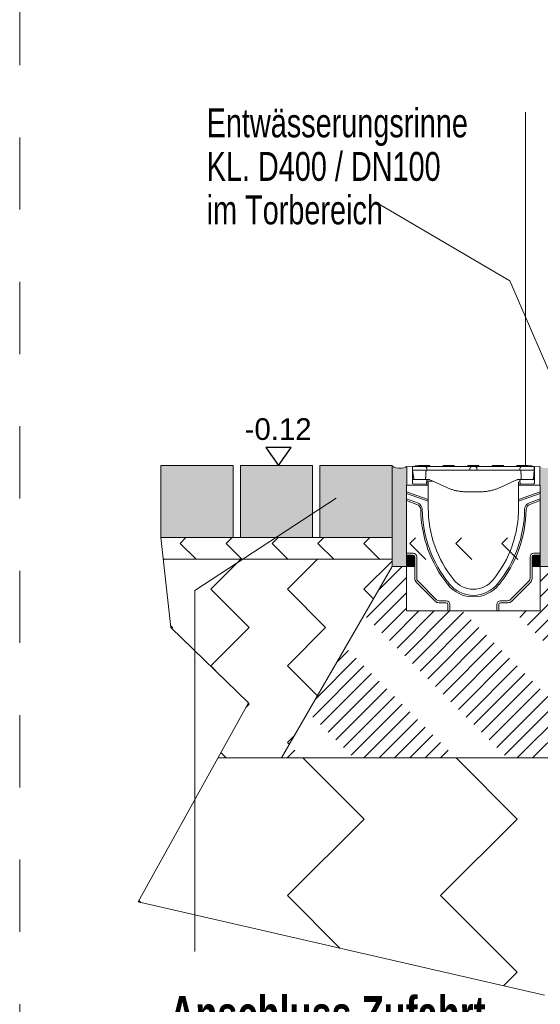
# Model space of a CAD drawing. Header units: metres. Extents: x 1333.9 to 1416.6, y -82.7 to -2.5.
# Tile 74 of 160: x 1406.9 to 1407.6, y -82 to -80.7. Entities that reach past the tile are written whole.
import ezdxf

# ---------------------------------------------------------------- set-up
doc = ezdxf.new("R2010")
doc.units = ezdxf.units.M
doc.linetypes.add('AUSGEZOGEN', pattern=[0])
doc.linetypes.add('STRICHLINIE_S4', pattern=[0.08, 0.06, -0.02])
for name, color, linetype in [('XR$7$_43212', 7, 'Continuous'), ('XR$7$_47794', 7, 'Continuous'), ('XR$7$_47796', 7, 'Continuous')]:
    doc.layers.add(name, color=color, linetype=linetype)
for name, color, linetype, lineweight in [('XR$7$Allgemein', 4, 'AUSGEZOGEN', 13), ('XR$7$Heizung', 4, 'AUSGEZOGEN', 13), ('XR$7$Muster', 4, 'AUSGEZOGEN', 13), ('XR$7$Schraffur', 4, 'AUSGEZOGEN', 13), ('XR$7$Text 1_100', 3, 'AUSGEZOGEN', 18), ('XR$7$Wand', 1, 'AUSGEZOGEN', 50), ('XR$7$Wand Mauerwerk tr', 42, 'AUSGEZOGEN', 18)]:
    doc.layers.add(name, color=color, linetype=linetype, lineweight=lineweight)
doc.styles.add('ARIAL', font='arial.ttf')

# ---------------------------------------------------------------- blocks, each defined once
blk = doc.blocks.new('COMPLEX_KOTENVERMASSUNG_2')
at = {"layer": 'XR$7$_43212', "color": 7, "linetype": 'AUSGEZOGEN', "lineweight": 25, "transparency": 33554687}
for p, q in [((1407.2891, -81.2622), (1407.2541, -81.2622)), ((1407.2541, -81.2622), (1407.2716, -81.2872)), ((1407.2716, -81.2872), (1407.2891, -81.2622)), ((1407.2716, -81.2872), (1407.2716, -81.2872)), ((1407.2716, -81.2872), (1407.2716, -81.2872)), ((1407.2716, -81.2872), (1407.2716, -81.2872)), ((1407.2716, -81.2872), (1407.2716, -81.2872))]:
    blk.add_line(p, q, dxfattribs=at)
at = {"layer": 'XR$7$_43212', "color": 7, "linetype": 'AUSGEZOGEN', "lineweight": 25, "transparency": 33554687, "insert": (1407.2249, -81.2522), "char_height": 0.03, "width": 0.110075, "attachment_point": 7, "style": 'ARIAL'}
blk.add_mtext('\\W0.97;-0.12', dxfattribs=at)

msp = doc.modelspace()

# ---------------------------------------------------------------- hatches: boundary and pattern name
at = {"layer": 'XR$7$Allgemein', "linetype": 'AUSGEZOGEN', "lineweight": 13, "transparency": 33554687}
h = msp.add_hatch(dxfattribs=at)
h.set_pattern_fill('SCHRAFFUR_10', color=4, scale=0.01, angle=90, style=0, pattern_type=2)
h.set_pattern_definition([(225, (0, 0), (0.02121320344, -0.02121320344), [0.1, -0.05]), (225, (0.010607, -0.010607), (0.02121320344, -0.02121320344), [0.1, -0.05])])
h.paths.add_polyline_path([(1407.654, -81.4271), (1407.634, -81.4271), (1407.634, -81.4886), (1407.449, -81.4886), (1407.449, -81.4271), (1407.429, -81.4271), (1407.276, -81.6921), (1407.807, -81.6921)], flags=0)
at = {"layer": 'XR$7$Heizung', "linetype": 'AUSGEZOGEN', "lineweight": 13, "transparency": 33554687}
for points in [[(1407.429, -81.4271), (1407.449, -81.4271), (1407.4495, -81.2909), (1407.4305, -81.2909), (1407.429, -81.2872)], [(1407.4489, -81.2885), (1407.4488, -81.2887), (1407.4486, -81.2888), (1407.4485, -81.289), (1407.4483, -81.2891), (1407.4481, -81.2893), (1407.4479, -81.2894), (1407.4476, -81.2896), (1407.4474, -81.2897), (1407.4471, -81.2898), (1407.4468, -81.2899), (1407.4464, -81.29), (1407.4461, -81.2902), (1407.4457, -81.2903), (1407.4453, -81.2904), (1407.4449, -81.2904), (1407.4445, -81.2905), (1407.444, -81.2906), (1407.4436, -81.2906), (1407.4431, -81.2907), (1407.4426, -81.2907), (1407.4422, -81.2908), (1407.4417, -81.2908), (1407.4412, -81.2908), (1407.4407, -81.2908), (1407.4402, -81.2908), (1407.4396, -81.2908), (1407.4391, -81.2908), (1407.4386, -81.2908), (1407.4381, -81.2908), (1407.4376, -81.2907), (1407.4371, -81.2907), (1407.4366, -81.2906), (1407.4361, -81.2906), (1407.4356, -81.2905), (1407.4351, -81.2904), (1407.4346, -81.2903), (1407.4342, -81.2902), (1407.4337, -81.2901), (1407.4333, -81.29), (1407.4329, -81.2899), (1407.4325, -81.2898), (1407.4321, -81.2896), (1407.4318, -81.2895), (1407.4314, -81.2893), (1407.4311, -81.2892), (1407.4308, -81.289), (1407.4305, -81.2889), (1407.4302, -81.2887), (1407.43, -81.2886), (1407.4298, -81.2884), (1407.4296, -81.2882), (1407.4295, -81.2881), (1407.4293, -81.2879), (1407.4293, -81.288), (1407.4294, -81.288), (1407.4305, -81.2909), (1407.4495, -81.2909)], [(1407.654, -81.4271), (1407.654, -81.2872), (1407.654, -81.2872), (1407.654, -81.2874), (1407.6539, -81.2876), (1407.6538, -81.2877), (1407.6537, -81.2879), (1407.6536, -81.2881), (1407.6534, -81.2882), (1407.6533, -81.2884), (1407.653, -81.2886), (1407.6528, -81.2887), (1407.6526, -81.2889), (1407.6523, -81.289), (1407.652, -81.2892), (1407.6516, -81.2893), (1407.6513, -81.2895), (1407.6509, -81.2896), (1407.6506, -81.2898), (1407.6502, -81.2899), (1407.6497, -81.29), (1407.6493, -81.2901), (1407.6489, -81.2902), (1407.6484, -81.2903), (1407.6479, -81.2904), (1407.6475, -81.2905), (1407.647, -81.2906), (1407.6465, -81.2906), (1407.646, -81.2907), (1407.6455, -81.2907), (1407.645, -81.2908), (1407.6444, -81.2908), (1407.6439, -81.2908), (1407.6434, -81.2908), (1407.6429, -81.2908), (1407.6424, -81.2908), (1407.6419, -81.2908), (1407.6414, -81.2908), (1407.6409, -81.2908), (1407.6404, -81.2907), (1407.6399, -81.2907), (1407.6395, -81.2906), (1407.639, -81.2906), (1407.6386, -81.2905), (1407.6382, -81.2904), (1407.6378, -81.2904), (1407.6374, -81.2903), (1407.637, -81.2902), (1407.6366, -81.29), (1407.6363, -81.2899), (1407.636, -81.2898), (1407.6357, -81.2897), (1407.6354, -81.2896), (1407.6352, -81.2894), (1407.6349, -81.2893), (1407.6347, -81.2891), (1407.6346, -81.289), (1407.6344, -81.2888), (1407.6343, -81.2887), (1407.6342, -81.2885), (1407.6335, -81.3146), (1407.634, -81.3146), (1407.634, -81.4271)], [(1407.4603, -81.4136), (1407.4603, -81.4134), (1407.4603, -81.4133), (1407.4603, -81.4132), (1407.4603, -81.4131), (1407.4603, -81.413), (1407.4602, -81.4128), (1407.4602, -81.4127), (1407.4601, -81.4126), (1407.4601, -81.4125), (1407.46, -81.4124), (1407.46, -81.4123), (1407.4599, -81.4122), (1407.4598, -81.4121), (1407.4598, -81.412), (1407.4597, -81.4119), (1407.4596, -81.4118), (1407.4595, -81.4118), (1407.4594, -81.4117), (1407.4593, -81.4116), (1407.4592, -81.4115), (1407.4591, -81.4115), (1407.459, -81.4114), (1407.4589, -81.4114), (1407.4587, -81.4113), (1407.4586, -81.4113), (1407.4585, -81.4113), (1407.4584, -81.4113), (1407.4583, -81.4112), (1407.4582, -81.4112), (1407.458, -81.4112), (1407.4491, -81.4112), (1407.449, -81.4271), (1407.4603, -81.4271)], [(1407.634, -81.4271), (1407.634, -81.4112), (1407.625, -81.4112), (1407.6249, -81.4112), (1407.6248, -81.4112), (1407.6247, -81.4113), (1407.6245, -81.4113), (1407.6244, -81.4113), (1407.6243, -81.4113), (1407.6242, -81.4114), (1407.6241, -81.4114), (1407.624, -81.4115), (1407.6239, -81.4115), (1407.6238, -81.4116), (1407.6237, -81.4117), (1407.6236, -81.4118), (1407.6235, -81.4118), (1407.6234, -81.4119), (1407.6233, -81.412), (1407.6232, -81.4121), (1407.6232, -81.4122), (1407.6231, -81.4123), (1407.623, -81.4124), (1407.623, -81.4125), (1407.6229, -81.4126), (1407.6229, -81.4127), (1407.6228, -81.4128), (1407.6228, -81.413), (1407.6228, -81.4131), (1407.6227, -81.4132), (1407.6227, -81.4133), (1407.6227, -81.4134), (1407.6227, -81.4136), (1407.6227, -81.4271)]]:
    msp.add_hatch(color=8, dxfattribs=at).paths.add_polyline_path(points)
at = {"layer": 'XR$7$Muster', "linetype": 'AUSGEZOGEN', "lineweight": 13, "transparency": 33554687}
h = msp.add_hatch(dxfattribs=at)
h.set_pattern_fill('MUSTER', scale=0.045, angle=315, style=0, pattern_type=2)
h.set_pattern_definition([(315, (0.12728, -4e-17), (0.0636396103, -1e-17), [0.045, -0.045]), (45, (0.12728, -4e-17), (1e-17, 0.0636396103), [0.045, -0.045])])
h.paths.add_polyline_path([(1407.631, -81.3872), (1407.306, -81.3872), (1407.109, -81.3871), (1407.1123, -81.4171), (1407.3105, -81.4172), (1407.631, -81.4172)], flags=0)
h = msp.add_hatch(dxfattribs=at)
h.set_pattern_fill('MUSTER', scale=0.075, angle=315, style=0, pattern_type=2)
h.set_pattern_definition([(315, (0.21213, -4e-17), (0.106066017, -2e-17), [0.075, -0.075]), (45, (0.21213, -4e-17), (2e-17, 0.106066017), [0.075, -0.075])])
h.paths.add_polyline_path([(1407.1123, -81.4171), (1407.1228, -81.5116), (1407.23, -81.6157), (1407.1877, -81.6921), (1407.276, -81.6921), (1407.429, -81.4271), (1407.429, -81.4171)], flags=0)
h = msp.add_hatch(dxfattribs=at)
h.set_pattern_fill('MUSTER', scale=0.15, angle=315, style=0, pattern_type=2)
h.set_pattern_definition([(315, (0.42426, -9e-17), (0.212132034, -5e-17), [0.15, -0.15]), (45, (0.42426, -9e-17), (5e-17, 0.212132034), [0.15, -0.15])])
h.paths.add_polyline_path([(1408.314, -81.9947), (1408.314, -81.6922), (1407.276, -81.6921), (1407.0774, -81.8916), (1407.6397, -82.0207), (1407.9079, -81.9227)], flags=0)
at = {"layer": 'XR$7$Schraffur', "linetype": 'AUSGEZOGEN', "lineweight": 13, "transparency": 33554687}
for points in [[(1407.209, -81.3871), (1407.209, -81.2871), (1407.109, -81.2871), (1407.109, -81.3871)], [(1407.319, -81.3871), (1407.319, -81.2871), (1407.219, -81.2871), (1407.219, -81.3871)], [(1407.429, -81.3871), (1407.429, -81.2871), (1407.329, -81.2871), (1407.329, -81.3871)]]:
    msp.add_hatch(color=253, dxfattribs=at).paths.add_polyline_path(points)

# ---------------------------------------------------------------- linework, layer by layer
at = {"layer": 'XR$7$_47794', "color": 7, "linetype": 'AUSGEZOGEN', "lineweight": 13, "transparency": 33554687}
for p, q in [((1407.4495, -81.2886), (1407.457, -81.2889)), ((1407.4495, -81.3146), (1407.4495, -81.2886)), ((1407.457, -81.2889), (1407.4573, -81.289)), ((1407.457, -81.2889), (1407.457, -81.3116)), ((1407.4742, -81.2886), (1407.4573, -81.2886)), ((1407.4573, -81.2886), (1407.4573, -81.2936)), ((1407.4591, -81.3057), (1407.4573, -81.2936)), ((1407.4573, -81.2936), (1407.4773, -81.2936)), ((1407.4742, -81.2886), (1407.4833, -81.2886)), ((1407.4772, -81.2914), (1407.4773, -81.2936)), ((1407.4833, -81.2936), (1407.4773, -81.2936)), ((1407.4833, -81.2886), (1407.5305, -81.2886)), ((1407.5305, -81.2936), (1407.4833, -81.2936)), ((1407.5305, -81.2886), (1407.5396, -81.2886)), ((1407.5365, -81.2936), (1407.5305, -81.2936)), ((1407.5365, -81.2936), (1407.5366, -81.2914)), ((1407.5365, -81.2936), (1407.5465, -81.2936)), ((1407.5434, -81.2886), (1407.5396, -81.2886)), ((1407.5434, -81.2886), (1407.5525, -81.2886)), ((1407.5464, -81.2914), (1407.5465, -81.2936)), ((1407.5525, -81.2936), (1407.5465, -81.2936)), ((1407.5525, -81.2886), (1407.5998, -81.2886)), ((1407.5998, -81.2936), (1407.5525, -81.2936)), ((1407.5998, -81.2886), (1407.6089, -81.2886)), ((1407.6058, -81.2936), (1407.5998, -81.2936)), ((1407.6058, -81.2936), (1407.6059, -81.2914)), ((1407.6058, -81.2936), (1407.6258, -81.2936)), ((1407.6258, -81.2886), (1407.6089, -81.2886)), ((1407.6258, -81.2936), (1407.6245, -81.3057)), ((1407.6258, -81.2936), (1407.6258, -81.2886)), ((1407.6258, -81.289), (1407.626, -81.2889)), ((1407.626, -81.2889), (1407.6335, -81.2886)), ((1407.626, -81.3116), (1407.626, -81.2889)), ((1407.6335, -81.2886), (1407.6335, -81.3146)), ((1407.457, -81.3081), (1407.4571, -81.3075)), ((1407.4591, -81.3066), (1407.475, -81.3066)), ((1407.4606, -81.3066), (1407.4601, -81.3066)), ((1407.4602, -81.3066), (1407.4602, -81.3066)), ((1407.4739, -81.3066), (1407.4606, -81.3066)), ((1407.4744, -81.3066), (1407.4739, -81.3066)), ((1407.479, -81.3066), (1407.4744, -81.3066)), ((1407.4768, -81.3121), (1407.477, -81.3082)), ((1407.477, -81.3082), (1407.4768, -81.3121)), ((1407.479, -81.3101), (1407.4769, -81.31)), ((1407.477, -81.3081), (1407.477, -81.3075)), ((1407.477, -81.3082), (1407.477, -81.3081)), ((1407.485, -81.3088), (1407.477, -81.3088)), ((1407.479, -81.3106), (1407.479, -81.3101)), ((1407.479, -81.3126), (1407.479, -81.3106)), ((1407.4837, -81.3082), (1407.4811, -81.307)), ((1407.5046, -81.3177), (1407.4837, -81.3082)), ((1407.5994, -81.3082), (1407.5785, -81.3177)), ((1407.602, -81.307), (1407.5994, -81.3082)), ((1407.6086, -81.3066), (1407.604, -81.3066)), ((1407.6061, -81.31), (1407.604, -81.3101)), ((1407.604, -81.3101), (1407.604, -81.3106)), ((1407.604, -81.3106), (1407.604, -81.3126)), ((1407.606, -81.3081), (1407.6061, -81.3075)), ((1407.606, -81.3081), (1407.606, -81.3082)), ((1407.606, -81.3082), (1407.6062, -81.3121)), ((1407.606, -81.3082), (1407.6062, -81.3121)), ((1407.6081, -81.3066), (1407.624, -81.3066)), ((1407.6091, -81.3066), (1407.6086, -81.3066)), ((1407.623, -81.3066), (1407.6091, -81.3066)), ((1407.6235, -81.3066), (1407.623, -81.3066)), ((1407.6235, -81.3066), (1407.6235, -81.3066)), ((1407.626, -81.3081), (1407.626, -81.3075)), ((1407.449, -81.3146), (1407.479, -81.3146)), ((1407.449, -81.3146), (1407.449, -81.3236)), ((1407.449, -81.3236), (1407.449, -81.3258)), ((1407.458, -81.3126), (1407.479, -81.3129)), ((1407.479, -81.3126), (1407.479, -81.3129)), ((1407.479, -81.3146), (1407.479, -81.3129)), ((1407.479, -81.3146), (1407.479, -81.3345)), ((1407.5515, -81.3236), (1407.5315, -81.3236)), ((1407.604, -81.3129), (1407.625, -81.3126)), ((1407.604, -81.3129), (1407.604, -81.3126)), ((1407.604, -81.3146), (1407.604, -81.3129)), ((1407.604, -81.3345), (1407.604, -81.3146)), ((1407.604, -81.3146), (1407.634, -81.3146)), ((1407.634, -81.3236), (1407.634, -81.3146)), ((1407.634, -81.3258), (1407.634, -81.3236)), ((1407.449, -81.3258), (1407.449, -81.3335)), ((1407.449, -81.3335), (1407.449, -81.3358)), ((1407.449, -81.3358), (1407.449, -81.4086)), ((1407.479, -81.3368), (1407.479, -81.3345)), ((1407.479, -81.3456), (1407.479, -81.3368)), ((1407.604, -81.3345), (1407.604, -81.3368)), ((1407.604, -81.3368), (1407.604, -81.3456)), ((1407.634, -81.3335), (1407.634, -81.3258)), ((1407.634, -81.3358), (1407.634, -81.3335)), ((1407.634, -81.4086), (1407.634, -81.3358)), ((1407.449, -81.4086), (1407.449, -81.4112)), ((1407.449, -81.4112), (1407.449, -81.4886)), ((1407.634, -81.4112), (1407.634, -81.4086)), ((1407.634, -81.4886), (1407.634, -81.4112)), ((1407.429, -81.4271), (1407.4603, -81.4271)), ((1407.654, -81.4271), (1407.6227, -81.4271)), ((1407.449, -81.4886), (1407.5063, -81.4886)), ((1407.5063, -81.4886), (1407.509, -81.4886)), ((1407.509, -81.4886), (1407.574, -81.4886)), ((1407.574, -81.4886), (1407.5767, -81.4886)), ((1407.5767, -81.4886), (1407.634, -81.4886))]:
    msp.add_line(p, q, dxfattribs=at)
for points in [[(1407.4759, -81.295), (1407.4758, -81.2954), (1407.4758, -81.2959), (1407.4758, -81.2963), (1407.4758, -81.2967), (1407.4758, -81.2972), (1407.4757, -81.2976), (1407.4757, -81.2981), (1407.4757, -81.2985), (1407.4757, -81.299), (1407.4757, -81.2994), (1407.4756, -81.2998), (1407.4756, -81.3003), (1407.4756, -81.3007), (1407.4756, -81.3012), (1407.4756, -81.3016), (1407.4755, -81.3021), (1407.4755, -81.3025), (1407.4755, -81.3029), (1407.4755, -81.3034), (1407.4755, -81.3038), (1407.4754, -81.3043), (1407.4754, -81.3047), (1407.4754, -81.3052), (1407.4754, -81.3056)], [(1407.4774, -81.2936), (1407.4773, -81.2936), (1407.4772, -81.2936), (1407.4771, -81.2936), (1407.477, -81.2936), (1407.4769, -81.2936), (1407.4768, -81.2937), (1407.4768, -81.2937), (1407.4767, -81.2937), (1407.4766, -81.2938), (1407.4765, -81.2938), (1407.4764, -81.2939), (1407.4763, -81.2939), (1407.4763, -81.294), (1407.4762, -81.2941), (1407.4761, -81.2942), (1407.4761, -81.2942), (1407.476, -81.2943), (1407.476, -81.2944), (1407.476, -81.2945), (1407.4759, -81.2946), (1407.4759, -81.2947), (1407.4759, -81.2948), (1407.4759, -81.2949), (1407.4759, -81.295)], [(1407.6072, -81.295), (1407.6072, -81.2949), (1407.6072, -81.2948), (1407.6072, -81.2947), (1407.6071, -81.2946), (1407.6071, -81.2945), (1407.6071, -81.2944), (1407.607, -81.2943), (1407.607, -81.2942), (1407.6069, -81.2942), (1407.6069, -81.2941), (1407.6068, -81.294), (1407.6067, -81.2939), (1407.6066, -81.2939), (1407.6066, -81.2938), (1407.6065, -81.2938), (1407.6064, -81.2937), (1407.6063, -81.2937), (1407.6062, -81.2937), (1407.6061, -81.2936), (1407.606, -81.2936), (1407.6059, -81.2936), (1407.6058, -81.2936), (1407.6057, -81.2936), (1407.6056, -81.2936)], [(1407.6077, -81.3056), (1407.6077, -81.3052), (1407.6076, -81.3047), (1407.6076, -81.3043), (1407.6076, -81.3038), (1407.6076, -81.3034), (1407.6076, -81.3029), (1407.6075, -81.3025), (1407.6075, -81.3021), (1407.6075, -81.3016), (1407.6075, -81.3012), (1407.6075, -81.3007), (1407.6074, -81.3003), (1407.6074, -81.2998), (1407.6074, -81.2994), (1407.6074, -81.299), (1407.6074, -81.2985), (1407.6073, -81.2981), (1407.6073, -81.2976), (1407.6073, -81.2972), (1407.6073, -81.2967), (1407.6073, -81.2963), (1407.6072, -81.2959), (1407.6072, -81.2954), (1407.6072, -81.295)], [(1407.4591, -81.3066), (1407.4589, -81.3066), (1407.4587, -81.3066), (1407.4585, -81.3066), (1407.4584, -81.3066), (1407.4582, -81.3066), (1407.4581, -81.3066), (1407.458, -81.3066), (1407.458, -81.3066), (1407.458, -81.3066), (1407.4579, -81.3066), (1407.4577, -81.3066), (1407.4575, -81.3067), (1407.4574, -81.3068), (1407.4572, -81.307), (1407.4571, -81.3071), (1407.4571, -81.3073), (1407.4571, -81.3075)], [(1407.477, -81.3075), (1407.477, -81.3073), (1407.4769, -81.3071), (1407.4768, -81.307), (1407.4767, -81.3068), (1407.4765, -81.3067), (1407.4764, -81.3066), (1407.4762, -81.3066), (1407.4761, -81.3066), (1407.4761, -81.3066), (1407.476, -81.3066), (1407.4759, -81.3066), (1407.4758, -81.3066), (1407.4757, -81.3066), (1407.4755, -81.3066), (1407.4754, -81.3066), (1407.4752, -81.3066), (1407.475, -81.3066)], [(1407.4811, -81.307), (1407.481, -81.307), (1407.4809, -81.3069), (1407.4808, -81.3069), (1407.4808, -81.3069), (1407.4807, -81.3068), (1407.4806, -81.3068), (1407.4805, -81.3068), (1407.4804, -81.3067), (1407.4803, -81.3067), (1407.4802, -81.3067), (1407.4801, -81.3067), (1407.4801, -81.3067), (1407.48, -81.3066), (1407.4799, -81.3066), (1407.4798, -81.3066), (1407.4797, -81.3066), (1407.4796, -81.3066), (1407.4795, -81.3066), (1407.4794, -81.3066), (1407.4794, -81.3066), (1407.4793, -81.3066), (1407.4792, -81.3066), (1407.4791, -81.3066), (1407.479, -81.3066)], [(1407.604, -81.3066), (1407.6039, -81.3066), (1407.6039, -81.3066), (1407.6038, -81.3066), (1407.6037, -81.3066), (1407.6036, -81.3066), (1407.6035, -81.3066), (1407.6034, -81.3066), (1407.6034, -81.3066), (1407.6033, -81.3066), (1407.6032, -81.3066), (1407.6031, -81.3066), (1407.603, -81.3067), (1407.6029, -81.3067), (1407.6028, -81.3067), (1407.6028, -81.3067), (1407.6027, -81.3067), (1407.6026, -81.3068), (1407.6025, -81.3068), (1407.6024, -81.3068), (1407.6023, -81.3069), (1407.6022, -81.3069), (1407.6021, -81.3069), (1407.602, -81.307), (1407.602, -81.307)], [(1407.5315, -81.3236), (1407.5304, -81.3235), (1407.5292, -81.3235), (1407.528, -81.3235), (1407.5269, -81.3234), (1407.5257, -81.3233), (1407.5246, -81.3232), (1407.5234, -81.323), (1407.5223, -81.3229), (1407.5212, -81.3227), (1407.52, -81.3225), (1407.5189, -81.3223), (1407.5178, -81.3221), (1407.5166, -81.3218), (1407.5155, -81.3216), (1407.5144, -81.3213), (1407.5133, -81.3209), (1407.5122, -81.3206), (1407.5111, -81.3203), (1407.51, -81.3199), (1407.5089, -81.3195), (1407.5078, -81.3191), (1407.5067, -81.3186), (1407.5056, -81.3182), (1407.5046, -81.3177)], [(1407.5785, -81.3177), (1407.5774, -81.3182), (1407.5764, -81.3186), (1407.5753, -81.3191), (1407.5742, -81.3195), (1407.5731, -81.3199), (1407.572, -81.3202), (1407.5709, -81.3206), (1407.5698, -81.3209), (1407.5687, -81.3212), (1407.5676, -81.3215), (1407.5665, -81.3218), (1407.5654, -81.3221), (1407.5642, -81.3223), (1407.5631, -81.3225), (1407.562, -81.3227), (1407.5608, -81.3229), (1407.5597, -81.323), (1407.5585, -81.3232), (1407.5574, -81.3233), (1407.5562, -81.3234), (1407.555, -81.3235), (1407.5539, -81.3235), (1407.5527, -81.3235), (1407.5515, -81.3236)]]:
    msp.add_lwpolyline(points, dxfattribs=at)
for centre, radius, start, end in [((1407.4742, -81.2916), 0.003, 3.0009, 90.0004), ((1407.5396, -81.2916), 0.003, 89.9996, 176.9991), ((1407.5434, -81.2916), 0.003, 3.0009, 90.0004), ((1407.6089, -81.2916), 0.003, 89.9996, 176.9991), ((1407.4601, -81.3056), 0.001, 188.7462, 270), ((1407.6235, -81.3056), 0.001, 270, 354), ((1407.6384, -81.3456), 0.1594, 180, 218.8416), ((1407.4447, -81.3456), 0.1594, 321.1584, 0), ((1407.5415, -81.4236), 0.035, 218.8416, 321.1584)]:
    msp.add_arc(centre, radius, start, end, dxfattribs=at)
for centre, major_axis, ratio, start_param, end_param in [((1407.458, -81.3116), (0, 0.001), 0.999998, 1.570796, 3.124139), ((1407.4744, -81.3056), (0, 0.001), 0.973528, 3.141593, 4.660029), ((1407.6071, -81.3076), (0.000999, -0.000052), 0.999998, 1.623156, 3.141593), ((1407.6081, -81.3066), (-0.001, 0), 0.002004, 4.715128, 6.283185), ((1407.6086, -81.3056), (0, 0.001), 0.973528, 1.623156, 3.141593), ((1407.624, -81.3066), (-0.001, 0), 0.002004, 3.141593, 4.70965), ((1407.625, -81.3076), (-0.000999, -0.000052), 0.999998, 3.141593, 4.660029), ((1407.625, -81.3116), (0, 0.001), 0.999998, 3.159046, 4.712389), ((1407.4758, -81.312), (-0.000999, 0.000052), 0.999998, 2.095929, 3.141593), ((1407.6072, -81.312), (0.00089, -0.000455), 0.999999, 3.666725, 4.712389)]:
    msp.add_ellipse(centre, major_axis=major_axis, ratio=ratio, start_param=start_param, end_param=end_param, dxfattribs=at)
at = {"layer": 'XR$7$_47796', "color": 94, "linetype": 'AUSGEZOGEN', "lineweight": 13, "transparency": 33554687}
for p, q in [((1407.4607, -81.2876), (1407.4607, -81.2886)), ((1407.4607, -81.2876), (1407.4608, -81.2876)), ((1407.4608, -81.2876), (1407.4627, -81.2876)), ((1407.4627, -81.2876), (1407.4654, -81.2876)), ((1407.4653, -81.288), (1407.4653, -81.2886)), ((1407.4688, -81.2871), (1407.4663, -81.2871)), ((1407.4688, -81.2871), (1407.4778, -81.2871)), ((1407.4803, -81.2871), (1407.4778, -81.2871)), ((1407.4813, -81.288), (1407.4813, -81.2886)), ((1407.4993, -81.288), (1407.4993, -81.2886)), ((1407.5028, -81.2871), (1407.5003, -81.2871)), ((1407.5028, -81.2871), (1407.5118, -81.2871)), ((1407.5143, -81.2871), (1407.5118, -81.2871)), ((1407.5153, -81.288), (1407.5153, -81.2886)), ((1407.5333, -81.288), (1407.5333, -81.2886)), ((1407.5368, -81.2871), (1407.5343, -81.2871)), ((1407.5368, -81.2871), (1407.5458, -81.2871)), ((1407.5483, -81.2871), (1407.5458, -81.2871)), ((1407.5493, -81.288), (1407.5493, -81.2886)), ((1407.5673, -81.288), (1407.5673, -81.2886)), ((1407.5708, -81.2871), (1407.5683, -81.2871)), ((1407.5708, -81.2871), (1407.5798, -81.2871)), ((1407.5823, -81.2871), (1407.5798, -81.2871)), ((1407.5833, -81.288), (1407.5833, -81.2886)), ((1407.6013, -81.288), (1407.6013, -81.2886)), ((1407.6048, -81.2871), (1407.6023, -81.2871)), ((1407.6048, -81.2871), (1407.6138, -81.2871)), ((1407.6163, -81.2871), (1407.6138, -81.2871)), ((1407.6171, -81.2876), (1407.6224, -81.2876)), ((1407.6173, -81.288), (1407.6173, -81.2886)), ((1407.6224, -81.2876), (1407.6224, -81.2886)), ((1407.6224, -81.2876), (1407.6224, -81.2886)), ((1407.6224, -81.2876), (1407.6224, -81.2876)), ((1407.479, -81.3345), (1407.449, -81.3236)), ((1407.634, -81.3236), (1407.604, -81.3345)), ((1407.449, -81.3258), (1407.479, -81.3368)), ((1407.464, -81.339), (1407.449, -81.3335)), ((1407.449, -81.3358), (1407.4633, -81.341)), ((1407.604, -81.3368), (1407.634, -81.3258)), ((1407.634, -81.3335), (1407.619, -81.339)), ((1407.6198, -81.341), (1407.634, -81.3358)), ((1407.458, -81.4086), (1407.449, -81.4086)), ((1407.449, -81.4112), (1407.458, -81.4112)), ((1407.4603, -81.4136), (1407.4603, -81.4436)), ((1407.463, -81.4436), (1407.463, -81.4136)), ((1407.62, -81.4136), (1407.62, -81.4436)), ((1407.6227, -81.4436), (1407.6227, -81.4136)), ((1407.634, -81.4086), (1407.625, -81.4086)), ((1407.625, -81.4112), (1407.634, -81.4112)), ((1407.4905, -81.4731), (1407.4645, -81.4471)), ((1407.6186, -81.4471), (1407.5926, -81.4731)), ((1407.4626, -81.449), (1407.4886, -81.475)), ((1407.5945, -81.475), (1407.6205, -81.449)), ((1407.504, -81.4746), (1407.494, -81.4746)), ((1407.589, -81.4746), (1407.579, -81.4746)), ((1407.494, -81.4772), (1407.504, -81.4772)), ((1407.5063, -81.4796), (1407.5063, -81.4886)), ((1407.509, -81.4886), (1407.509, -81.4796)), ((1407.574, -81.4796), (1407.574, -81.4886)), ((1407.5767, -81.4886), (1407.5767, -81.4796)), ((1407.579, -81.4772), (1407.589, -81.4772))]:
    msp.add_line(p, q, dxfattribs=at)
for centre, radius, start, end in [((1407.4663, -81.2881), 0.001, 90, 177), ((1407.4803, -81.2881), 0.001, 3, 90), ((1407.5003, -81.2881), 0.001, 90, 177), ((1407.5143, -81.2881), 0.001, 3, 90), ((1407.5343, -81.2881), 0.001, 90, 177), ((1407.5483, -81.2881), 0.001, 3, 90), ((1407.5683, -81.2881), 0.001, 90, 177), ((1407.5823, -81.2881), 0.001, 3, 90), ((1407.6023, -81.2881), 0.001, 90, 177), ((1407.6163, -81.2881), 0.001, 3, 90), ((1407.4606, -81.3485), 0.008, 0.949, 70), ((1407.4606, -81.3485), 0.0101, 0.949, 70), ((1407.6384, -81.3456), 0.1699, 180.949, 218.8416), ((1407.6384, -81.3456), 0.1677, 180.949, 218.8416), ((1407.4447, -81.3456), 0.1677, 321.1584, 359.051), ((1407.4447, -81.3456), 0.1699, 321.1584, 359.051), ((1407.6225, -81.3485), 0.0101, 110, 179.051), ((1407.6225, -81.3485), 0.008, 110, 179.051), ((1407.458, -81.4136), 0.005, 0, 90), ((1407.458, -81.4136), 0.00232, 0, 90), ((1407.625, -81.4136), 0.005, 90, 180), ((1407.625, -81.4136), 0.00232, 90, 180), ((1407.468, -81.4436), 0.00768, 180, 225), ((1407.468, -81.4436), 0.005, 180, 225), ((1407.615, -81.4436), 0.005, 315, 0), ((1407.615, -81.4436), 0.00768, 315, 0), ((1407.5415, -81.4236), 0.0455, 218.8416, 321.1584), ((1407.5415, -81.4236), 0.0434, 218.8416, 321.1584), ((1407.494, -81.4696), 0.00768, 225, 270), ((1407.494, -81.4696), 0.005, 225, 270), ((1407.504, -81.4796), 0.005, 0, 90), ((1407.579, -81.4796), 0.005, 90, 180), ((1407.589, -81.4696), 0.005, 270, 315), ((1407.589, -81.4696), 0.00768, 270, 315), ((1407.504, -81.4796), 0.00232, 0, 90), ((1407.579, -81.4796), 0.00232, 90, 180)]:
    msp.add_arc(centre, radius, start, end, dxfattribs=at)
at = {"layer": 'XR$7$Allgemein', "color": 4, "linetype": 'AUSGEZOGEN', "lineweight": 13, "transparency": 33554687}
msp.add_line((1407.429, -81.2871), (1407.429, -81.4271), dxfattribs=at)
msp.add_ellipse((1407.439, -81.2875), major_axis=(-0.00999, 0.00047), ratio=0.329712, start_param=0, end_param=2.988397, dxfattribs=at)
at = {"layer": 'XR$7$Wand', "color": 3, "linetype": 'AUSGEZOGEN', "lineweight": 13, "transparency": 33554687}
msp.add_line((1407.6134, -80.7978), (1407.6134, -81.2872), dxfattribs=at)
at = {"layer": 'XR$7$Wand', "color": 1, "linetype": 'AUSGEZOGEN', "lineweight": 13, "transparency": 33554687}
for p, q in [((1407.209, -81.2871), (1407.109, -81.2871)), ((1407.109, -81.2871), (1407.109, -81.3871)), ((1407.209, -81.3871), (1407.209, -81.2871)), ((1407.319, -81.2871), (1407.219, -81.2871)), ((1407.219, -81.2871), (1407.219, -81.3871)), ((1407.319, -81.3871), (1407.319, -81.2871)), ((1407.429, -81.2871), (1407.329, -81.2871)), ((1407.329, -81.2871), (1407.329, -81.3871)), ((1407.429, -81.3871), (1407.429, -81.2871)), ((1407.109, -81.3871), (1407.209, -81.3871)), ((1407.219, -81.3871), (1407.319, -81.3871)), ((1407.329, -81.3871), (1407.429, -81.3871))]:
    msp.add_line(p, q, dxfattribs=at)
at = {"layer": 'XR$7$Wand', "color": 7, "linetype": 'AUSGEZOGEN', "lineweight": 13, "transparency": 33554687}
for p, q in [((1407.429, -81.3871), (1407.109, -81.3871)), ((1407.429, -81.4171), (1407.1123, -81.4171)), ((1407.429, -81.4271), (1407.276, -81.6921))]:
    msp.add_line(p, q, dxfattribs=at)
at = {"layer": 'XR$7$Wand Mauerwerk tr', "color": 7, "linetype": 'STRICHLINIE_S4', "lineweight": 18, "transparency": 33554687}
msp.add_line((1406.9135, -82.7329), (1406.9135, -78.5559), dxfattribs=at)
at = {"layer": 'XR$7$Wand Mauerwerk tr', "color": 7, "linetype": 'AUSGEZOGEN', "lineweight": 13, "transparency": 33554687}
for p, q in [((1407.4056, -80.9219), (1407.5921, -81.0314)), ((1407.5921, -81.0314), (1407.7023, -81.2872)), ((1407.1558, -81.4601), (1407.3516, -81.3323)), ((1407.1228, -81.5116), (1407.109, -81.3871)), ((1407.1558, -81.9601), (1407.1558, -81.4601)), ((1407.23, -81.6157), (1407.1228, -81.5116)), ((1407.23, -81.6157), (1407.0774, -81.8916)), ((1408.314, -81.6922), (1407.1876, -81.6922)), ((1407.0774, -81.8916), (1407.6397, -82.0207))]:
    msp.add_line(p, q, dxfattribs=at)

# ---------------------------------------------------------------- block references
at = {"layer": 'XR$7$_43212', "color": 7, "linetype": 'AUSGEZOGEN', "lineweight": 25, "transparency": 33554687}
msp.add_blockref('COMPLEX_KOTENVERMASSUNG_2', (0, 0), dxfattribs=at)

# ---------------------------------------------------------------- texts
at = {"layer": 'XR$7$Text 1_100', "color": 3, "linetype": 'AUSGEZOGEN', "lineweight": 18, "transparency": 33554687, "attachment_point": 1, "line_spacing_factor": 0.903614, "style": 'ARIAL'}
for s, insert, char_height, width in [('\\A1;{\\fArial|i0|b0;\\H0.040000;\\W0.714286;\\C3;Entwässerungsrinne}\\P{\\fArial|i0|b0;\\H0.040000;\\W0.714286;\\C3;KL. D400 / DN100}\\P{\\fArial|i0|b0;\\H0.040000;\\W0.714286;\\C3;im Torbereich}\\P', (1407.1723, -80.7928), 0.04, 0.378178), ('\\A1;{\\fArial|i0|b1;\\H0.050000;\\W0.714286;\\C3;Anschluss Zufahrt}\\P{\\fArial|i0|b0;\\H0.040000;\\W0.714286;\\C3;Verbundpflaster (100mm)}\\P{\\fArial|i0|b0;\\H0.040000;\\W0.714286;\\C3;auf Tragschicht und Frostschutz}\\P{\\fArial|i0|b0;\\H0.040000;\\W0.714286;\\C3;(Gefälle gem. Übersicht Außenanlagen)}\\P', (1407.1206, -82.0219), 0.05, 0.869609)]:
    msp.add_mtext(s, dxfattribs=dict(at, insert=insert, char_height=char_height, width=width))

doc.saveas('drawing.dxf')
